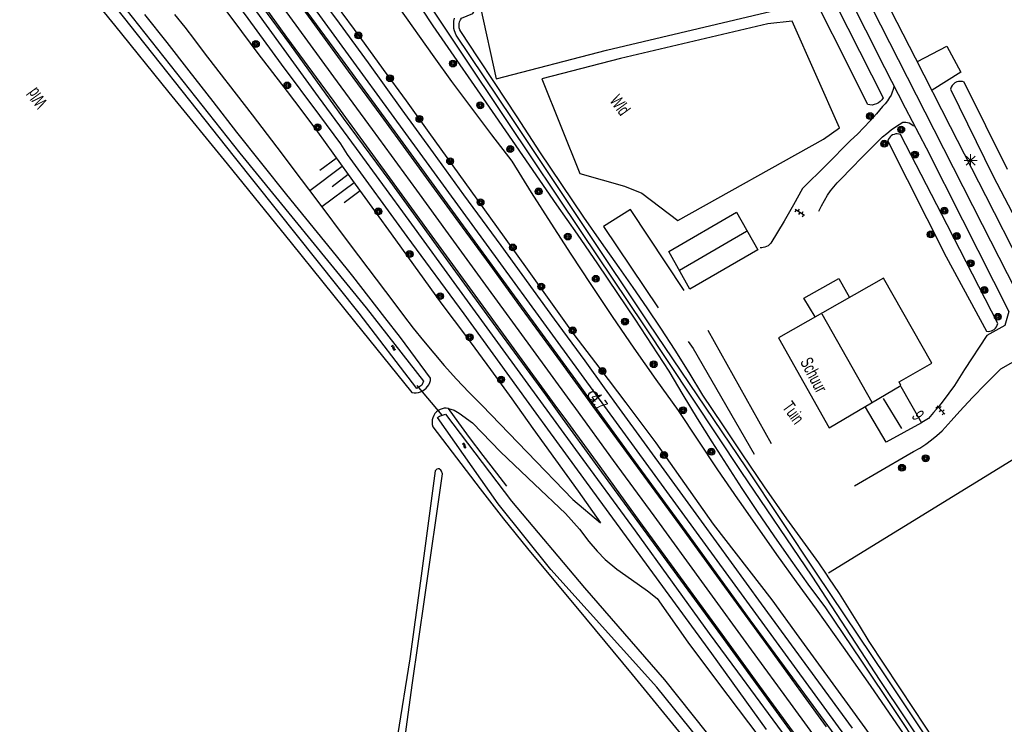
# Model space of a CAD drawing. Header units: metres. Extents: x 102180 to 103159, y 403888 to 405311.
# Tile 3 of 17: x 102867 to 103061, y 404044 to 404182. Entities that reach past the tile are written whole.
import ezdxf

# ---------------------------------------------------------------- set-up
doc = ezdxf.new("R2010")
doc.units = ezdxf.units.M
doc.layers.get('0').update_dxf_attribs({"linetype": 'CONTINUOUS'})
for name, color, linetype in [('4413', 7, 'CONTINUOUS'), ('4502', 1, 'CONTINUOUS'), ('4504', 7, 'CONTINUOUS'), ('4601', 172, 'CONTINUOUS'), ('4602', 7, 'CONTINUOUS'), ('B-AF-CULT-GD', 74, 'Hekwerk'), ('B-AF-HEKW-GD', 47, 'Hekwerk'), ('B-AF-MUUR-GD', 232, 'CONTINUOUS'), ('B-AF-RAST-GD', 47, 'Raster'), ('B-AS-HECT-GD', 9, 'CONTINUOUS'), ('B-BP-BOOM-GD', 74, 'CONTINUOUS'), ('B-GB-BOUW-GD', 242, 'CONTINUOUS'), ('B-GB-NOKL-GD', 242, 'CONTINUOUS'), ('B-MK-ASSTRP-GD', 121, 'CONTINUOUS'), ('B-MK-STRP-GD', 121, 'CONTINUOUS'), ('B-OV-PAAL-GD', 63, 'CONTINUOUS'), ('B-TE-OND-GD', 8, 'CONTINUOUS'), ('B-TR-SLOO-GD', 142, 'CONTINUOUS'), ('B-TR-TALB-GD', 72, 'CONTINUOUS'), ('B-TR-TALO-GD', 72, 'CONTINUOUS'), ('B-VH-FPAD-GD', 13, 'CONTINUOUS'), ('B-VH-HFDR-GD', 13, 'CONTINUOUS'), ('B-VH-OVRG-GD', 13, 'CONTINUOUS'), ('B-WT-HDUIK-GD', 134, 'CONTINUOUS'), ('B-WT-WLIJN-GD', 134, 'CONTINUOUS'), ('L-AR-BLOCKS-GD', 8, 'CONTINUOUS'), ('L-AR-SYMB-GD', 8, 'CONTINUOUS')]:
    doc.layers.add(name, color=color, linetype=linetype)
doc.linetypes.add('Hekwerk', pattern='A,4,-1,[1,dgnlstyle.shx,S=0.004,R=0,X=0,Y=0],-1', length=6)
doc.linetypes.add('Raster', pattern='A,4,-1,[1,dgnlstyle.shx,S=0.004,R=0,X=0,Y=0],-1', length=6)

# ---------------------------------------------------------------- blocks, each defined once
blk = doc.blocks.new('TALUD', base_point=(101511.903016, 400365.503831))
at = {"layer": '4602'}
for points in [[(101511.403016, 400366.003831, 0), (101511.903016, 400366.003831, 0)], [(101511.403016, 400365.753831, 0), (101512.403016, 400365.753831, 0)], [(101511.403016, 400365.503831, 0), (101511.903016, 400365.503831, 0)], [(101511.403016, 400365.253831, 0), (101512.403016, 400365.253831, 0)], [(101511.403016, 400365.003831, 0), (101511.903016, 400365.003831, 0)]]:
    blk.add_polyline3d(points, dxfattribs=at)
blk = doc.blocks.new('2901')
for radius in [0.27, 0.18, 0.09]:
    blk.add_circle((0, 0), radius)
blk = doc.blocks.new('WATER', base_point=(101547.899006, 400365.503831))
at = {"layer": '4601'}
for points in [[(101547.399006, 400365.653831, 0), (101547.461506, 400365.716331, 0), (101547.586506, 400365.778831, 0), (101547.711506, 400365.778831, 0), (101547.836506, 400365.716331, 0), (101547.899006, 400365.653831, 0), (101547.961506, 400365.591331, 0), (101548.086506, 400365.528831, 0), (101548.211506, 400365.528831, 0), (101548.336506, 400365.591331, 0), (101548.399006, 400365.653831, 0)], [(101547.399006, 400365.353831, 0), (101547.461506, 400365.416331, 0), (101547.586506, 400365.478831, 0), (101547.711506, 400365.478831, 0), (101547.836506, 400365.416331, 0), (101547.899006, 400365.353831, 0), (101547.961506, 400365.291331, 0), (101548.086506, 400365.228831, 0), (101548.211506, 400365.228831, 0), (101548.336506, 400365.291331, 0), (101548.399006, 400365.353831, 0)]]:
    blk.add_polyline3d(points, dxfattribs=at)
blk = doc.blocks.new('2202')
for p, q in [((-0.35, 0.001), (-0.5, 0)), ((0, 0.35), (0, 0.5)), ((0.35, -0.001), (0.5, 0)), ((0, -0.35), (0, -0.5))]:
    blk.add_line(p, q)
blk.add_circle((0, 0), 0.35)
blk = doc.blocks.new('OV6', base_point=(101511.903016, 400365.503831))
at = {"layer": '4413'}
for points in [[(101511.903016, 400365.503831, 0), (101512.215516, 400365.503831, 0)], [(101511.934266, 400365.503831, 0), (101511.934266, 400365.535081, 0)], [(101511.996766, 400365.503831, 0), (101511.996766, 400365.472581, 0)], [(101512.059266, 400365.503831, 0), (101512.059266, 400365.535081, 0)], [(101512.121766, 400365.503831, 0), (101512.121766, 400365.472581, 0)], [(101512.184266, 400365.503831, 0), (101512.184266, 400365.535081, 0)]]:
    blk.add_polyline3d(points, dxfattribs=at)
blk = doc.blocks.new('2701')
at = {"lineweight": 0}
for q in [(-0.353, 0.351), (0.001, 0.497), (0.355, 0.351), (-0.499, -0.003), (-0.352, -0.356), (0.501, -0.003), (0.001, -0.503), (0.355, -0.356)]:
    blk.add_line((0.001, -0.003), q, dxfattribs=at)

msp = doc.modelspace()

# ---------------------------------------------------------------- linework, layer by layer
at = {"layer": 'B-AF-CULT-GD'}
msp.add_lwpolyline([(103026.503862, 404073.418988), (103068.373636, 404099.196155)], dxfattribs=at)
at = {"layer": 'B-AF-HEKW-GD'}
msp.add_lwpolyline([(102958.014146, 404184.618924), (102961.125136, 404170.570109), (102982.817874, 404176.213179), (103015.242056, 404183.914844), (103022.28807, 404185.244028)], dxfattribs=at)
at = {"layer": 'B-AF-MUUR-GD'}
for points in [[(102998.087839, 404128.93701), (102987.500936, 404144.899879), (102982.238964, 404141.534079), (102992.949173, 404125.516076)], [(103015.284151, 404098.826978), (103002.789155, 404121.071059)], [(102998.87015, 404118.892882), (102999.872998, 404117.562954), (103011.858002, 404096.763168)]]:
    msp.add_lwpolyline(points, dxfattribs=at)
at = {"layer": 'B-AF-RAST-GD'}
msp.add_lwpolyline([(103019.305975, 404181.931872), (103014.553994, 404181.418155), (102985.545159, 404174.558033), (102970.068068, 404170.55111), (102977.552921, 404151.94105), (102986.377016, 404149.43989), (102989.76703, 404148.080904), (102996.811182, 404142.716114), (103025.526092, 404158.734117), (103028.656826, 404160.923843)], close=True, dxfattribs=at)
at = {"layer": 'B-GB-BOUW-GD'}
for points in [[(102995.05806, 404136.617068), (103008.367032, 404144.328047), (103012.604177, 404136.957932), (102999.227033, 404129.223857)], [(103046.80793, 404114.65611), (103037.290186, 404131.343175), (103016.640157, 404119.662155), (103026.585937, 404101.962183), (103040.727884, 404110.24015), (103040.350885, 404110.984091)]]:
    msp.add_lwpolyline(points, close=True, dxfattribs=at)
for points in [[(103023.857162, 404123.746935), (103021.623105, 404127.439816), (103028.520108, 404131.301824), (103030.596957, 404127.591063)], [(103040.718943, 404110.062082), (103044.785843, 404102.949012), (103037.828118, 404099.127982), (103033.783943, 404105.982144)]]:
    msp.add_lwpolyline(points, dxfattribs=at)
at = {"layer": 'B-GB-NOKL-GD'}
for points in [[(102997.144968, 404132.955853), (103010.332868, 404140.61505)], [(103025.161014, 404124.366079), (103035.030053, 404106.989835)], [(103040.882856, 404101.828072), (103037.298009, 404107.705835)]]:
    msp.add_lwpolyline(points, dxfattribs=at)
at = {"layer": 'B-MK-ASSTRP-GD'}
for points in [[(103158.865131, 403942.103717), (103145.826147, 403966.686834), (103140.358166, 403977.534134), (103131.357119, 403995.241184), (103120.861859, 404015.963856), (103111.662999, 404034.053121), (103103.341073, 404050.425027), (103090.631128, 404075.36808), (103080.132887, 404096.005816), (103068.308816, 404119.252), (103056.789846, 404141.854827), (103047.268004, 404160.553921), (103036.767901, 404181.152169), (103027.658821, 404199.048836), (103017.06782, 404219.812114), (103007.11906, 404239.289049), (102999.029965, 404255.137924), (102989.303977, 404274.193157), (102980.028004, 404292.434041)], [(103027.25001, 404036.467895), (103018.979255, 404047.826317), (103011.327487, 404058.316155), (103002.079682, 404070.981204), (102992.160034, 404084.631289), (102984.181197, 404095.506158), (102976.750192, 404105.745033), (102975.661183, 404107.245533), (102967.935271, 404117.854096), (102959.564343, 404129.294551), (102951.711168, 404140.088096), (102945.474446, 404148.649119), (102936.769967, 404160.597342), (102929.177163, 404170.964529), (102921.765374, 404181.141914), (102917.820419, 404186.55414), (102915.570441, 404189.640965), (102907.892678, 404200.131257), (102900.47763, 404210.291898), (102890.25172, 404224.359767), (102882.590495, 404234.850413), (102875.097158, 404245.167449), (102867.830515, 404255.129451), (102861.814743, 404263.348099)]]:
    msp.add_lwpolyline(points, dxfattribs=at)
at = {"layer": 'B-MK-STRP-GD'}
for points in [[(102862.599893, 404257.381062), (102870.679713, 404246.302926), (102877.502123, 404236.922434), (102886.353716, 404224.776788), (102894.366704, 404213.758308), (102902.273368, 404202.924411), (102910.853192, 404191.178275), (102915.333055, 404185.02309), (102915.467149, 404184.838849), (102919.86282, 404178.799342), (102929.134446, 404166.088278), (102939.572577, 404151.809057), (102947.896338, 404140.375365), (102956.387136, 404128.727942), (102964.071866, 404118.187768), (102973.180336, 404105.668638), (102974.380565, 404104.025244), (102981.475384, 404094.310788), (102989.309, 404083.553926), (102997.313844, 404072.560264), (103005.472202, 404061.369418), (103012.907663, 404051.160546), (103020.760933, 404040.373189)], [(103026.092339, 404043.152032), (103021.065352, 404050.087208), (103014.200267, 404059.498161), (103009.402059, 404066.057384), (103003.989938, 404073.558093), (102997.212555, 404082.836294), (102990.182881, 404092.441661), (102980.192061, 404106.158657), (102979.197983, 404107.521552), (102973.823009, 404114.890715), (102966.106282, 404125.467834), (102959.900746, 404133.966374), (102954.491848, 404141.389804), (102948.457645, 404149.675147), (102943.903299, 404155.913125), (102938.476488, 404163.351655), (102932.079767, 404172.114804), (102924.910466, 404181.935205), (102920.240049, 404188.317801)]]:
    msp.add_lwpolyline(points, dxfattribs=at)
at = {"layer": 'B-TR-SLOO-GD'}
for points in [[(102882.424392, 404289.043241), (102881.719971, 404288.610232), (102881.061492, 404287.645354), (102881.132076, 404286.217311), (102897.964225, 404261.564362), (102912.852182, 404239.357896), (102926.630142, 404217.602039), (102942.391025, 404193.454344), (102953.733932, 404176.398945), (102963.253023, 404162.20816), (102977.786106, 404140.54693), (102990.209951, 404122.012891), (103009.249456, 404093.385562), (103023.209466, 404072.766412), (103036.582825, 404052.24849), (103051.627845, 404029.805954)], [(102937.678904, 404197.632108), (102948.627159, 404180.990864), (102960.884855, 404163.290892), (102972.995028, 404145.782028), (102977.031008, 404140.013043), (102981.024892, 404134.216119), (102984.975934, 404128.38902), (102988.371909, 404123.308096), (102991.735846, 404118.204821), (102995.067001, 404113.081057), (102997.838989, 404108.411033), (103000.660152, 404103.770066), (103003.53086, 404099.160019), (103006.449998, 404094.580148), (103009.417937, 404090.031941), (103012.433932, 404085.515026), (103015.71703, 404080.713127), (103019.05489, 404075.948853), (103022.44714, 404071.22295), (103025.891915, 404066.536162), (103032.814995, 404056.24393), (103039.722056, 404045.940895), (103048.795, 404032.351036)], [(102874.309108, 404195.468087), (102885.989011, 404181.152914), (102896.733865, 404167.908017), (102908.17982, 404153.83089), (102920.750067, 404138.299037), (102933.254004, 404122.858081), (102944.528968, 404108.886007), (102944.94918, 404108.831991), (102945.372001, 404108.836834), (102945.791096, 404108.899046), (102946.197898, 404109.017883), (102946.583838, 404109.191109), (102946.960837, 404109.429155), (102947.299838, 404109.717865), (102947.594136, 404110.053886), (102947.835908, 404110.427905), (102948.022172, 404110.832844), (102948.148087, 404111.26088), (102948.211044, 404111.701954), (102945.244968, 404115.717072), (102942.246855, 404119.706858), (102939.214841, 404123.672057), (102936.06399, 404127.721075), (102932.878867, 404131.744016), (102929.659844, 404135.739017), (102919.937954, 404147.74302), (102910.055131, 404160.064046), (102905.398146, 404166.132916), (102900.702045, 404172.170867), (102896.344945, 404177.702178), (102891.955063, 404183.205921)], [(102953.811354, 404181.187465), (102953.823939, 404181.401018), (102953.911111, 404181.782861), (102954.060123, 404182.146821), (102954.266876, 404182.479862), (102956.484169, 404183.402989), (102956.673041, 404183.73305), (102956.804917, 404184.089933), (102956.876815, 404184.463952), (102956.886873, 404184.843932), (102956.835092, 404185.220931), (102956.715882, 404185.599048), (102956.534088, 404185.94997), (102956.294924, 404186.265875), (102956.005097, 404186.535958), (102955.673919, 404186.753143), (102955.311075, 404186.911095), (102954.92588, 404187.003855), (102950.778142, 404185.808037), (102950.576612, 404185.79659)], [(103141.825725, 403910.663328), (103140.786882, 403910.209355), (103139.759329, 403910.988478), (103126.013427, 403925.47728), (103118.740468, 403932.373039), (103104.813734, 403952.295812), (103091.222574, 403972.58183), (103078.730013, 403991.601563), (103065.668657, 404010.729647), (103052.895655, 404030.390589), (103037.817977, 404052.98894), (103024.094058, 404073.387243), (103010.368762, 404094.094916), (102991.095424, 404122.577852), (102978.645519, 404141.130582), (102964.272852, 404162.773685), (102953.224053, 404179.13814), (102952.929125, 404180.040915), (102952.775643, 404180.484597), (102952.746958, 404181.917344), (102952.90531, 404182.47847)], [(103049.018145, 404037.918855), (103043.350861, 404046.517942), (103034.466044, 404059.911851), (103032.565028, 404063.085053), (103030.617074, 404066.228081), (103028.621063, 404069.342051), (103026.578114, 404072.425101), (103026.091218, 404073.136632), (103024.563104, 404075.369943), (103022.504882, 404078.284983), (103020.404935, 404081.169102), (103018.262893, 404084.023047), (103013.921068, 404090.329964), (103009.609044, 404096.65886), (103005.662844, 404102.510173), (103001.743839, 404108.378995), (102999.06312, 404112.809111), (102996.313856, 404117.19713), (102993.497909, 404121.541936), (102990.813092, 404125.552956), (102988.070161, 404129.524116), (102985.26986, 404133.45616), (102981.803105, 404138.417129), (102978.363172, 404143.397097), (102973.991916, 404149.807949), (102969.663874, 404156.247858), (102965.240092, 404163.07706), (102960.779056, 404169.880931), (102957.573817, 404174.720828), (102954.12308, 404179.872904), (102953.952089, 404180.232022), (102953.844056, 404180.613864), (102953.800843, 404181.009118), (102953.811354, 404181.187465)], [(103061.674074, 404152.724851), (103053.194941, 404169.892852), (103052.835078, 404170.019139), (103052.458078, 404170.072038), (103052.078099, 404170.051176), (103051.708922, 404169.956181), (103051.365823, 404169.791151), (103051.052154, 404169.55385), (103050.792128, 404169.258062), (103050.596923, 404168.91608), (103050.475106, 404168.542061), (103058.852166, 404151.444096), (103068.542019, 404132.994969)], [(102963.209436, 404090.491269), (102961.227954, 404093.021114), (102958.528981, 404096.534062), (102955.863908, 404100.073833), (102953.765825, 404102.911014), (102951.688975, 404105.764959), (102951.272116, 404105.804075), (102950.854883, 404105.779115), (102950.445846, 404105.690826), (102950.055063, 404105.541814), (102949.691847, 404105.333943), (102949.364022, 404105.073918), (102949.05594, 404104.736034), (102948.807836, 404104.350839), (102948.629022, 404103.929881), (102948.520989, 404103.485081), (102948.490069, 404103.029106), (102948.535145, 404102.57313), (102948.655099, 404102.132056), (102953.265146, 404096.015129), (102957.935915, 404089.945141), (102962.564961, 404084.052105), (102967.252121, 404078.204889), (102978.657097, 404064.518917), (102987.860054, 404053.448845), (102998.161972, 404040.864069)], [(103012.088129, 404026.907157), (102992.716517, 404050.958428), (102971.883589, 404074.09784), (102961.477197, 404086.983083), (102949.54135, 404103.979313), (102949.921436, 404104.229407), (102951.124619, 404104.598726), (102964.099497, 404087.501614), (102978.451527, 404070.474657), (102994.186, 404052.373), (103013.720568, 404027.941035)], [(102934.438512, 403979.93959), (102937.030228, 403997.787752), (102939.806124, 404017.185152), (102942.363254, 404034.965961), (102944.581695, 404051.303615), (102947.070875, 404068.648144), (102950.539744, 404092.920305), (102950.363267, 404093.41104), (102950.189114, 404093.644089), (102949.893007, 404093.855183), (102949.671418, 404093.89713), (102949.449587, 404093.800539), (102949.283124, 404093.676143), (102949.07227, 404093.518575), (102946.187742, 404071.822917), (102944.087545, 404056.497167), (102941.720093, 404041.467026), (102939.471837, 404024.316199), (102937.014513, 404007.445142), (102934.732469, 403991.402741), (102932.554893, 403975.66791)]]:
    msp.add_lwpolyline(points, dxfattribs=at)
for points in [[(103023.365051, 404194.334109), (103037.232817, 404166.842956), (103036.985085, 404166.458134), (103036.674023, 404166.120995), (103036.31118, 404165.843088), (103035.905123, 404165.630002), (103035.496831, 404165.495891), (103035.072148, 404165.429954), (103034.642995, 404165.432934), (103034.219057, 404165.504087), (103020.356134, 404193.108116), (103020.514086, 404193.453823), (103020.729036, 404193.766002), (103020.995021, 404194.03683), (103021.304966, 404194.256995), (103021.648065, 404194.420163), (103022.013888, 404194.521118), (103022.35885, 404194.556136), (103022.70493, 404194.536019), (103023.043186, 404194.461141)], [(103040.622086, 404159.646068), (103040.318847, 404159.726162), (103040.008158, 404159.754846), (103039.694861, 404159.732122), (103039.390877, 404159.657989), (103039.102912, 404159.536172), (103038.835064, 404159.365181), (103038.598881, 404159.150977), (103038.402185, 404158.902128), (103038.249821, 404158.623103), (103038.145885, 404158.3221), (103049.607859, 404135.585163), (103057.590038, 404120.958928), (103057.902963, 404120.919068), (103058.218122, 404120.932851), (103058.525831, 404121.002887), (103058.817894, 404121.125076), (103059.083134, 404121.296067), (103059.337944, 404121.537093), (103059.54209, 404121.822823), (103059.685886, 404122.14208), (103059.76598, 404122.484062), (103049.806044, 404141.880159)]]:
    msp.add_lwpolyline(points, close=True, dxfattribs=at)
at = {"layer": 'B-TR-TALB-GD'}
for points in [[(102904.749945, 404188.235063), (102909.495965, 404181.909148), (102914.199144, 404175.550822), (102917.110831, 404171.815846), (102919.993088, 404168.058146), (102922.847033, 404164.278094), (102925.930083, 404160.125885), (102928.976998, 404155.947972), (102931.990013, 404151.743982), (102941.322983, 404138.902161), (102950.439141, 404126.239155), (102955.239177, 404119.846929), (102959.977001, 404113.408882), (102964.154169, 404107.620899), (102968.279928, 404101.796035), (102972.784177, 404095.647816), (102977.238879, 404089.463834), (102981.644035, 404083.244089)], [(103041.113824, 404032.747034), (103031.257079, 404046.269093), (103020.742074, 404060.754884), (103015.397028, 404068.138037), (103003.841388, 404082.97038), (102992.572174, 404098.999832), (102986.65008, 404106.888134), (102981.563941, 404113.610048), (102976.45396, 404120.31408), (102966.948882, 404133.598838), (102957.367063, 404146.908183), (102952.659041, 404153.488908), (102947.92606, 404160.052125), (102943.440065, 404166.224931), (102938.932091, 404172.382836), (102934.323162, 404178.748984), (102929.685921, 404185.095016)], [(102951.688975, 404105.764959), (102952.811991, 404105.41876), (102953.795299, 404104.837004), (102956.428881, 404102.915836), (102961.98087, 404097.226076), (102968.642648, 404090.8541), (102974.7222, 404085.119881), (102977.481633, 404082.043275), (102979.324738, 404079.597851), (102980.957976, 404077.689145), (102982.575371, 404076.026899), (102984.835584, 404074.16072), (102987.728435, 404072.12814), (102990.892703, 404069.864702), (102992.754934, 404068.367707), (102998.793853, 404059.781866), (103004.629076, 404051.982943), (103012.76809, 404041.240696), (103018.417866, 404033.555049), (103024.73037, 404024.96602), (103030.058653, 404017.569084), (103034.454123, 404011.381377)]]:
    msp.add_lwpolyline(points, dxfattribs=at)
at = {"layer": 'B-TR-TALO-GD'}
for points in [[(103045.492903, 404035.700072), (103039.953024, 404043.76011), (103034.714148, 404051.30196), (103029.438019, 404058.818106), (103024.126128, 404066.308174), (103020.210848, 404071.669985), (103016.335056, 404077.060107), (103009.297056, 404087.066533), (103008.657386, 404087.984708), (103004.734874, 404093.696881), (103000.815869, 404099.500138), (102996.940077, 404105.332825), (102992.571056, 404111.466143), (102988.257915, 404117.637832), (102984.002144, 404123.849008), (102979.801879, 404130.098928), (102975.838915, 404136.111919), (102971.928105, 404142.159183), (102968.07094, 404148.239974), (102964.226293, 404154.406634), (102960.266084, 404159.561876), (102956.310943, 404164.804105), (102952.401996, 404170.079861), (102948.896125, 404174.895171), (102941.999868, 404184.607003)], [(102897.839159, 404183.239077), (102899.832934, 404180.768837), (102901.767105, 404178.25203), (102903.640181, 404175.689031), (102907.682158, 404170.487064), (102908.369065, 404169.603024), (102913.077087, 404163.499881), (102917.927042, 404157.163907), (102922.753901, 404150.808934), (102925.619645, 404146.97827), (102932.393834, 404137.923155), (102940.957159, 404126.571823), (102942.852959, 404124.024842), (102944.796071, 404121.512879), (102946.785003, 404119.038169), (102948.819012, 404116.599966), (102950.898096, 404114.200134), (102953.294948, 404111.539904), (102955.745817, 404108.931083), (102958.251074, 404106.374044), (102967.210025, 404097.140167), (102976.198033, 404087.834019), (102981.644035, 404083.244089)]]:
    msp.add_lwpolyline(points, dxfattribs=at)
at = {"layer": 'B-VH-FPAD-GD'}
for points in [[(102864.717713, 404271.287181), (102868.961594, 404265.232598), (102876.464842, 404255.109868), (102882.316267, 404247.030227), (102887.962599, 404239.422572), (102888.131045, 404239.195615), (102894.794399, 404229.98374), (102911.266838, 404207.367394), (102922.111727, 404192.476708), (102923.450444, 404190.657849), (102930.179552, 404181.515296), (102935.910766, 404173.735491), (102942.555615, 404164.47035), (102948.70134, 404155.996198), (102954.693144, 404147.776461), (102962.048999, 404137.781438), (102972.538706, 404123.34482), (102978.527592, 404115.086025), (102982.354204, 404109.812223), (102985.311385, 404105.736663), (102995.13792, 404092.237853), (103001.416784, 404083.60096), (103013.26439, 404067.352992), (103031.129891, 404042.849054)], [(102866.299264, 404265.490543), (102903.999843, 404213.727007), (102904.597725, 404212.899826), (102921.730768, 404189.404382), (102980.664287, 404108.585742), (103039.531906, 404027.857474)], [(102863.808055, 404248.960778), (102874.062784, 404234.874868), (102881.601401, 404224.411512), (102888.897958, 404214.372464), (102895.164154, 404205.922761), (102906.324348, 404190.495851), (102912.213367, 404182.467176), (102918.807372, 404173.477372), (102926.329405, 404163.335727), (102930.45543, 404157.804055), (102931.764211, 404155.692589), (102943.534413, 404139.558459), (102954.741707, 404124.33618), (102968.909403, 404104.840124), (102971.19176, 404101.710924), (102980.063908, 404089.546865), (102988.616595, 404077.816563), (103003.435234, 404057.531957), (103014.210229, 404042.63958)], [(103027.116399, 404028.846635), (103015.591744, 404044.503238), (103008.669263, 404053.928907), (103003.08623, 404061.510151), (102988.48249, 404081.664937), (102976.777137, 404097.686911), (102972.925938, 404102.969529), (102967.39411, 404110.557434), (102953.86799, 404129.08821), (102943.99179, 404142.687783), (102933.644064, 404156.882678), (102926.139968, 404167.044815), (102913.997209, 404183.767414), (102913.56072, 404184.368531), (102901.205254, 404201.344276), (102896.922313, 404207.175804), (102896.395082, 404207.893667), (102889.912559, 404216.720082), (102879.107823, 404231.606088), (102866.00175, 404249.524696)]]:
    msp.add_lwpolyline(points, dxfattribs=at)
at = {"layer": 'B-VH-HFDR-GD'}
for points in [[(102864.692494, 404265.16459), (102882.100024, 404241.151559), (102893.760508, 404225.095137), (102900.96903, 404215.209408), (102902.695045, 404212.843534), (102903.278126, 404212.044296), (102913.195213, 404198.450795), (102920.47327, 404188.487796), (102922.043505, 404186.338287), (102930.093449, 404175.324182), (102941.133482, 404160.149155), (102953.056007, 404143.84038), (102964.099477, 404128.65357), (102976.687348, 404111.373321), (102979.390209, 404107.661062), (102987.746362, 404096.184263), (102998.44951, 404081.517923), (103011.035861, 404064.205748), (103022.644083, 404048.329114), (103038.319303, 404026.971212)], [(103028.193844, 404029.788627), (103016.772288, 404045.435684), (103004.224133, 404062.660222), (102992.034262, 404079.331948), (102980.62207, 404094.944835), (102974.146108, 404103.855084), (102970.841849, 404108.401398), (102961.615682, 404121.039588), (102952.112698, 404134.076096), (102940.253224, 404150.447679), (102931.063025, 404162.870441), (102920.49587, 404177.435151), (102915.207818, 404184.649823), (102910.668001, 404190.84365), (102899.437388, 404206.23967), (102898.151225, 404207.998686), (102897.562313, 404208.80411), (102888.91193, 404220.634773), (102880.107779, 404232.754255), (102869.443248, 404247.431997), (102858.158833, 404263.041913)]]:
    msp.add_lwpolyline(points, dxfattribs=at)
at = {"layer": 'B-VH-OVRG-GD'}
for points in [[(102970.816106, 404303.615127), (102984.553859, 404276.40896), (102991.492957, 404263.085831), (103001.430169, 404243.626032), (103007.693872, 404231.269989), (103014.88182, 404217.03193), (103022.767142, 404201.753024), (103030.007989, 404187.596921), (103033.75116, 404180.182103), (103037.521154, 404172.781069), (103041.576133, 404164.895002), (103045.662031, 404157.026071), (103052.8619, 404142.874066), (103061.965019, 404124.848876)], [(103064.317167, 404134.045873), (103057.444007, 404147.54409), (103050.45797, 404161.123891), (103043.598965, 404174.613912), (103035.15485, 404191.179905), (103031.416894, 404198.401008), (103027.707994, 404205.638875), (103024.319098, 404212.31683), (103020.954043, 404219.007824), (103014.036179, 404232.595075), (103007.091865, 404246.162955), (103003.518939, 404253.185872), (102999.966875, 404260.221083), (102994.042173, 404272.077937), (102990.900636, 404278.205667), (102987.624988, 404284.594912), (102983.786077, 404292.143096), (102979.963929, 404299.702827)], [(103043.980063, 404173.999984), (103049.728931, 404177.023057), (103052.505017, 404171.866883), (103046.845928, 404168.324877)], [(103039.3309, 404169.041995), (103039.190084, 404168.479104), (103039.004937, 404167.928878), (103038.778067, 404167.395044), (103038.509101, 404166.879837), (103038.097084, 404166.239832), (103037.62211, 404165.646021), (103037.089021, 404165.103991), (103035.918907, 404163.68093), (103034.699992, 404162.299965), (103033.45202, 404160.980094), (103032.160089, 404159.703065), (103030.824945, 404158.471111), (103025.991008, 404153.57906), (103021.388039, 404149.001051), (103019.59394, 404145.783145), (103017.754019, 404142.590944), (103016.456873, 404140.403826), (103015.138865, 404138.229002), (103014.881075, 404137.979035), (103014.59311, 404137.76483), (103014.27795, 404137.590114), (103013.944164, 404137.458984), (103013.642043, 404137.38187), (103013.333962, 404137.33903), (103013.022155, 404137.331952)], [(103024.582848, 404144.547094), (103025.092841, 404145.627056), (103025.666163, 404146.673862), (103026.299835, 404147.686023), (103026.895881, 404148.529057), (103027.535141, 404149.34117), (103028.213889, 404150.119011), (103028.93287, 404150.861088), (103030.988113, 404152.987857), (103033.057139, 404155.100096), (103037.102059, 404159.146134), (103037.936897, 404159.846861), (103038.798929, 404160.514061), (103039.68592, 404161.146987), (103040.373982, 404161.602963), (103041.075826, 404162.038077), (103041.399926, 404162.076075), (103041.725889, 404162.066017), (103042.047009, 404162.007902), (103042.355836, 404161.903966), (103042.670996, 404161.741171), (103042.95598, 404161.529947), (103043.204085, 404161.275882)], [(103061.965019, 404124.848876), (103061.187924, 404122.051928), (103057.613135, 404120.077897), (103053.241879, 404113.433842), (103052.269951, 404111.834947), (103051.245869, 404110.268835), (103050.170005, 404108.736996), (103049.044967, 404107.242037), (103048.108057, 404106.071923), (103047.140971, 404104.926024), (103046.144084, 404103.806947), (103044.81788, 404102.978069)], [(103031.562925, 404090.503935), (103041.98815, 404096.59702), (103043.223829, 404097.257141), (103044.427842, 404097.973142), (103045.597956, 404098.743905), (103046.727092, 404099.566076), (103047.817112, 404100.438912), (103048.866153, 404101.360921), (103050.590963, 404103.314091), (103052.339987, 404105.244909), (103054.815069, 404107.893963), (103057.337836, 404110.49794), (103060.379163, 404113.573168), (103064.348832, 404115.806107), (103066.925988, 404115.015973)]]:
    msp.add_lwpolyline(points, dxfattribs=at)
at = {"layer": 'B-WT-HDUIK-GD'}
msp.add_lwpolyline([(102945.513934, 404110.243131), (102950.43318, 404104.408953)], dxfattribs=at)
at = {"layer": 'B-WT-WLIJN-GD'}
msp.add_lwpolyline([(102828.984357, 404250.290552), (102831.538706, 404251.459045), (102832.40708, 404251.272278), (102859.385061, 404219.507713), (102885.777898, 404187.489896), (102910.673266, 404155.967103), (102935.50309, 404125.530414), (102946.83109, 404111.098677), (102946.503993, 404110.306768), (102945.45894, 404109.665068), (102934.139795, 404124.502075), (102909.6463, 404155.24688), (102884.737733, 404186.605596), (102858.496857, 404218.852551), (102831.51744, 404250.585072), (102829.550563, 404249.625173)], dxfattribs=at)

# ---------------------------------------------------------------- block references
at = {"layer": 'B-AS-HECT-GD', "xscale": 2.5, "yscale": 2.5, "zscale": 2.5}
msp.add_blockref('2202', (102980.16435, 404108.222906), dxfattribs=at)
at = {"layer": 'B-BP-BOOM-GD', "xscale": 2.5, "yscale": 2.5, "zscale": 2.5}
for p in [(102913.82289, 404177.430976), (102934.00018, 404179.099906), (102952.602044, 404173.580144), (102940.196827, 404170.697887), (102919.993088, 404169.267003), (102957.957894, 404165.377055), (102946.009025, 404162.684042), (103034.648955, 404163.239856), (102925.956905, 404161.031876), (103040.785999, 404160.60086), (102963.856891, 404156.776104), (103037.454099, 404157.81397), (102952.046976, 404154.37292), (103043.480129, 404155.667085), (102969.450042, 404148.443002), (102958.030165, 404146.29798), (102937.906891, 404144.509096), (103049.285994, 404144.639854), (102975.197047, 404139.567126), (103046.582923, 404139.966849), (103051.699982, 404139.665101), (102964.379177, 404137.409065), (102944.080815, 404136.097018), (103054.43509, 404134.311859), (102980.701164, 404131.257121), (102969.957054, 404129.727889), (103057.145984, 404129.045043), (102950.068102, 404127.835814), (103059.789077, 404123.77711), (102976.161153, 404121.112038), (102986.435131, 404122.840945), (102955.901161, 404119.76609), (102992.093847, 404114.460159), (102962.069124, 404111.41995), (102982.012839, 404113.11682), (102997.871027, 404105.398018), (102994.118169, 404096.583981), (103003.442944, 404097.245965), (103045.584173, 404095.957015), (103040.93501, 404094.088037)]:
    msp.add_blockref('2901', p, dxfattribs=at)
at = {"layer": 'B-OV-PAAL-GD', "xscale": 2.5, "yscale": 2.5, "zscale": 2.5}
msp.add_blockref('2701', (103054.442913, 404154.502932), dxfattribs=at)
at = {"layer": 'L-AR-BLOCKS-GD', "xscale": 7.955727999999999, "yscale": 7.955727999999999, "zscale": 7.955727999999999, "rotation": 216.8003989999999}
msp.add_blockref('TALUD', (102928.804829, 404149.361126), dxfattribs=at)
at = {"layer": 'L-AR-BLOCKS-GD', "yscale": 0.8}
for p, rotation in [((102940.865145, 404117.700044), 307.17835), ((102954.832003, 404098.467115), 306.715775)]:
    msp.add_blockref('WATER', p, dxfattribs=dict(at, rotation=rotation))
at = {"layer": 'L-AR-SYMB-GD', "xscale": 7, "yscale": 16, "zscale": 7}
for p, rotation in [((103021.763921, 404143.686179), 146.174367), ((103049.335167, 404104.65892), 132.882109)]:
    msp.add_blockref('OV6', p, dxfattribs=dict(at, rotation=rotation))

# ---------------------------------------------------------------- texts
at = {"layer": '4502', "width": 0.68}
msp.add_text('9', height=2.5, rotation=305.116462, dxfattribs=at).set_placement((103042.72613, 404104.201082))
at = {"layer": '4504', "width": 0.68}
msp.add_text('4.7', height=2.5, rotation=306.068372, dxfattribs=at).set_placement((102979.345903, 404107.671935))
at = {"layer": 'B-TE-OND-GD', "width": 0.68}
for s, rotation, p in [('Wld', 126.046073, (102872.926653, 404165.915732)), ('Wld', 306.134154, (102983.305887, 404166.262929)), ('Schuur', 297.756933, (103020.81807, 404114.942957)), ('Tuin', 305.94355, (103017.278672, 404105.982144))]:
    msp.add_text(s, height=2.5, rotation=rotation, dxfattribs=at).set_placement(p)

doc.saveas('drawing.dxf')
